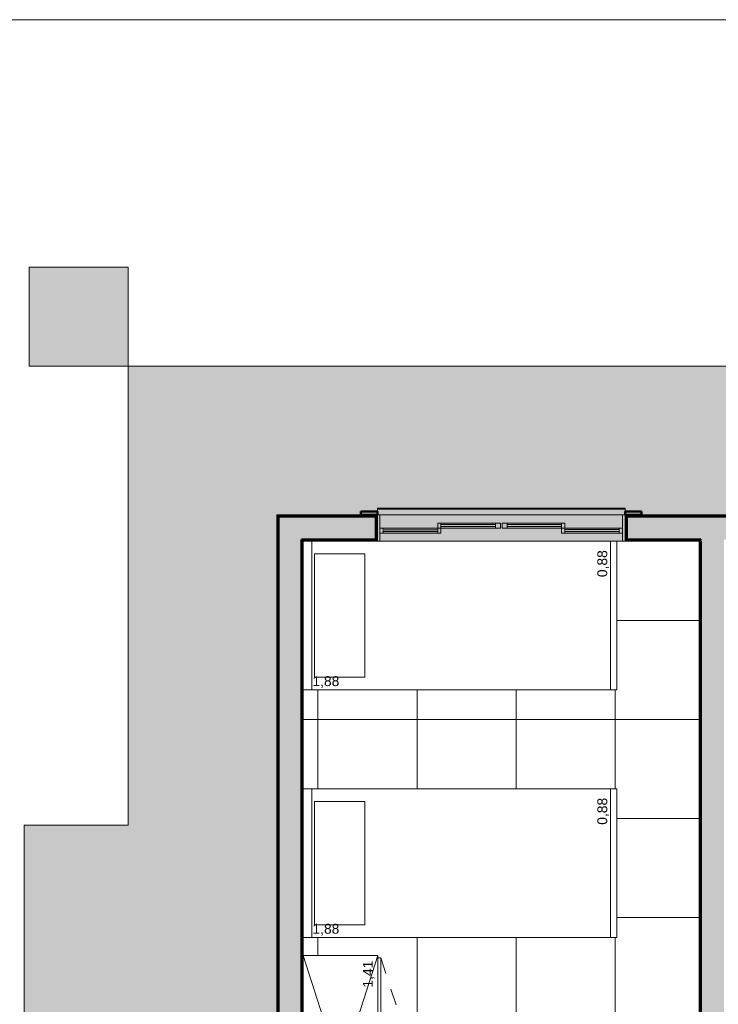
# Model space of a CAD drawing. Header units: metres. Extents: x -14 to 13.9, y -18.2 to 7.6.
# Tile 191 of 215: x -9.3 to -5, y -14.2 to -8.2. Entities that reach past the tile are written whole.
import ezdxf

# ---------------------------------------------------------------- set-up
doc = ezdxf.new("R2010")
doc.units = ezdxf.units.M
doc.linetypes.add('Traço', pattern=[0.00635, 0.003175, -0.003175])
doc.layers.add('A-DETL', color=7, linetype='Continuous', lineweight=5, true_color=0x00a600)
for name, color, linetype, lineweight in [('A-DETL-GENF', 7, 'Continuous', 5), ('A-FLOR', 7, 'Continuous', 5), ('A-FLOR-PATT', 7, 'Continuous', 5), ('A-GLAZ', 7, 'Continuous', 5), ('A-WALL', 7, 'Continuous', 5), ('A-WALL-PATT', 7, 'Continuous', 50), ('C-TOPO', 7, 'Continuous', 5), ('G-ANNO-TEXT', 7, 'Continuous', 9), ('I-FURN', 7, 'Continuous', 5), ('I-WALL', 7, 'Continuous', 5), ('Q-CASE', 7, 'Continuous', 5)]:
    doc.layers.add(name, color=color, linetype=linetype, lineweight=lineweight)
doc.styles.add('Arial', font='arial.ttf', dxfattribs={"height": 0.06})

# ---------------------------------------------------------------- blocks, each defined once
blk = doc.blocks.new('JANELA DE CORRE_NTA LAYOUT0')
at = {"layer": 'A-GLAZ', "true_color": 0xfffffe}
blk.add_hatch(color=7, dxfattribs=at).paths.add_polyline_path([(-0.75, 0.08), (-0.75, -0.08), (0.75, -0.08), (0.75, 0.08), (-0.6999, 0.08)])
at = {"layer": 'A-GLAZ', "lineweight": 15}
for p, q in [((-0.75, -0.08), (-0.75, 0.08)), ((-0.735, -0.08), (-0.735, 0.075)), ((0.735, -0.08), (0.735, 0.08)), ((0.75, -0.08), (0.75, 0.08)), ((-0.365, 0.03), (-0.735, 0.03)), ((-0.735, 0), (-0.385, 0)), ((-0.715, 0), (-0.715, 0.03)), ((-0.385, 0.02), (-0.715, 0.02)), ((-0.715, 0.009), (-0.385, 0.009)), ((-0.385, 0), (-0.385, 0.03)), ((-0.005, 0), (-0.385, 0)), ((-0.385, 0), (-0.385, -0.03)), ((-0.365, 0), (-0.365, 0.03)), ((-0.365, -0.03), (-0.365, 0)), ((0.385, 0), (0.005, 0)), ((0.005, 0), (0.005, -0.03)), ((0.035, -0.03), (0.035, 0)), ((0.735, 0.03), (0.365, 0.03)), ((0.365, 0.03), (0.365, 0)), ((0.365, -0.03), (0.365, 0)), ((0.385, 0), (0.385, 0.03)), ((0.385, 0.02), (0.715, 0.02)), ((0.71, 0.01), (0.385, 0.01)), ((0.385, 0), (0.735, 0)), ((0.385, -0.03), (0.385, 0)), ((0.715, 0), (0.715, 0.03)), ((-0.385, -0.03), (-0.005, -0.03)), ((-0.035, -0.01), (-0.365, -0.01)), ((-0.365, -0.021), (-0.035, -0.021)), ((-0.035, -0.03), (-0.035, 0)), ((-0.005, -0.03), (-0.005, 0)), ((0.005, -0.03), (0.385, -0.03)), ((0.365, -0.01), (0.035, -0.01)), ((0.035, -0.021), (0.365, -0.021))]:
    blk.add_line(p, q, dxfattribs=at)
at = {"layer": 'A-GLAZ'}
for p, q in [((-0.75, 0.08), (0.75, 0.08)), ((-0.75, -0.08), (-0.75, 0.08)), ((0.75, 0.08), (0.75, -0.08)), ((0.75, -0.08), (-0.75, -0.08))]:
    blk.add_line(p, q, dxfattribs=at)
blk = doc.blocks.new('Componentes de gabinete 1 - Componentes de gabinete 1-2086930-PLANTA LAYOUT')
at = {"layer": 'Q-CASE', "true_color": 0xd2d2d2}
for points in [[(-5.6086, -11.2002), (-5.5936, -11.2002), (-5.5936, -11.195), (-7.0936, -11.1952), (-7.0936, -11.2002), (-5.7385, -11.2002)], [(-6.4654, -11.235), (-5.5936, -11.235), (-5.5936, -11.2002), (-7.0936, -11.2002), (-7.0936, -11.235), (-6.6472, -11.235)]]:
    blk.add_hatch(color=254, dxfattribs=at).paths.add_polyline_path(points)
at = {"layer": 'Q-CASE'}
for p, q in [((-5.5936, -11.195), (-7.0936, -11.195)), ((-7.0936, -11.195), (-7.0936, -11.2002)), ((-7.0936, -11.215), (-7.0936, -11.2002)), ((-5.5936, -11.2002), (-7.0936, -11.2002)), ((-5.5936, -11.2002), (-5.5936, -11.195)), ((-5.5936, -11.2002), (-5.5936, -11.215))]:
    blk.add_line(p, q, dxfattribs=at)
blk = doc.blocks.new('Cama-Shaker - 90 x 190 mm - Solteiro 2-2257889-PLANTA LAYOUT')
at = {"layer": 'I-FURN', "color": 253, "true_color": 0xaaaaaa}
for p, q in [((-0.4688, -1.9), (-0.4688, 0)), ((0.431, -0.052), (-0.4688, -0.052)), ((-0.3929, -0.3732), (-0.3929, -0.0684)), ((-0.3929, -0.0684), (0.3547, -0.0684)), ((0.3547, -0.0684), (0.3547, -0.3732)), ((0.3547, -0.3732), (-0.3929, -0.3732)), ((0.431, -1.8619), (-0.4688, -1.8619)), ((0.431, -1.9), (-0.4688, -1.9))]:
    blk.add_line(p, q, dxfattribs=at)
blk = doc.blocks.new('Cama-Shaker - 90 x 190 mm - Solteiro 2-V5-PLANTA LAYOUT')
at = {"layer": 'I-FURN', "color": 253, "true_color": 0xaaaaaa}
for p, q in [((-0.4688, -1.9), (-0.4688, 0)), ((0.431, 0), (0.431, -1.9)), ((0.431, -0.052), (-0.4688, -0.052)), ((-0.3929, -0.3732), (-0.3929, -0.0684)), ((-0.3929, -0.0684), (0.3547, -0.0684)), ((0.3547, -0.0684), (0.3547, -0.3732)), ((0.3547, -0.3732), (-0.3929, -0.3732)), ((0.431, -1.8619), (-0.4688, -1.8619)), ((0.431, -1.9), (-0.4688, -1.9))]:
    blk.add_line(p, q, dxfattribs=at)
blk = doc.blocks.new('Paredes 1 - Paredes 1-2288142-PLANTA LAYOUT')
at = {"layer": 'A-WALL', "lineweight": 50}
h = blk.add_hatch(color=256, dxfattribs=at)
h.paths.add_polyline_path([(-1.1736, -11.235), (-1.1736, -11.215), (-1.2736, -11.215), (-1.2736, -11.235), (-1.1954, -11.235)])
h.paths.add_polyline_path([(-7.1936, -11.235), (-7.0936, -11.235), (-7.0936, -11.215), (-7.1936, -11.215)])
h.paths.add_polyline_path([(-2.7786, -11.235), (-2.7736, -11.235), (-2.7736, -11.215), (-2.8736, -11.215), (-2.8736, -11.235), (-2.8309, -11.235)])
h.paths.add_polyline_path([(-5.5936, -11.235), (-5.4936, -11.235), (-5.4936, -11.215), (-5.5936, -11.215)])
h.paths.add_polyline_path([(-3.7395, -11.235), (-3.6836, -11.235), (-3.6836, -11.215), (-3.7836, -11.215), (-3.7836, -11.235), (-3.7786, -11.235)])
h.paths.add_polyline_path([(-4.5836, -11.235), (-4.5836, -11.215), (-4.6836, -11.215), (-4.6836, -11.235), (-4.5886, -11.235)])
for p, q in [((-7.0936, -11.215), (-7.1936, -11.215)), ((-7.1936, -11.215), (-7.1936, -11.235)), ((-7.1936, -11.235), (-7.0936, -11.235)), ((-7.0936, -11.235), (-7.0936, -11.215)), ((-5.4936, -11.215), (-5.5936, -11.215)), ((-5.5936, -11.215), (-5.5936, -11.235)), ((-5.5936, -11.235), (-5.4936, -11.235)), ((-5.4936, -11.235), (-5.4936, -11.215))]:
    blk.add_line(p, q, dxfattribs=at)
blk = doc.blocks.new('Armário - Closet - Porta com armação dupla 2 - Armário - Closet - Porta com armação dupla 2-2906176-PLANTA LAYOUT')
at = {"layer": 'I-FURN', "linetype": 'Traço'}
for p, q in [((-0.6925, 0.47), (-0.0343, 0.6853)), ((0.6925, 0.47), (0.0343, 0.6853))]:
    blk.add_line(p, q, dxfattribs=at)
at = {"layer": 'I-FURN'}
for p, q in [((-0.06, 0.5113), (-0.06, 0.47)), ((-0.05, 0.5113), (-0.05, 0.47)), ((0.05, 0.5113), (0.05, 0.47)), ((0.06, 0.5113), (0.06, 0.47)), ((-0.705, 0.452), (-0.705, 0)), ((0.705, 0), (-0.705, 0.452)), ((-0.705, 0), (0.705, 0.452)), ((-0.705, 0.452), (0.705, 0.452)), ((0.6925, 0.47), (-0.6925, 0.47)), ((-0.6925, 0.452), (-0.6925, 0.47)), ((0, 0.452), (0, 0.47)), ((0.6925, 0.47), (0.6925, 0.452)), ((0.705, 0), (0.705, 0.452)), ((-0.705, 0), (0.705, 0))]:
    blk.add_line(p, q, dxfattribs=at)
for centre in [(-0.055, 0.52), (0.055, 0.52)]:
    blk.add_circle(centre, 0.01, dxfattribs=at)
at = {"layer": 'I-FURN', "linetype": 'Traço'}
for centre, start, end in [((-0.6925, 0.47), 360, 18.11745), ((0.6925, 0.47), 161.88255, 180)]:
    blk.add_arc(centre, 0.6925, start, end, dxfattribs=at)

msp = doc.modelspace()

# ---------------------------------------------------------------- hatches: boundary and pattern name
at = {"layer": 'A-DETL-GENF', "true_color": 0xffffff}
h = msp.add_hatch(color=7, dxfattribs=at)
h.paths.add_polyline_path([(-9.9122, -17.685), (-9.8416, -17.685), (-9.8416, -17.085), (-10.4416, -17.085), (-10.4416, -17.685)])
h.paths.add_polyline_path([(-9.5876, -17.389), (-9.2876, -17.389), (-9.2876, -17.089), (-9.5876, -17.089)])
h.paths.add_polyline_path([(3.0504, -16.0637), (3.1383, -16.0516), (3.2237, -16.0277), (3.3051, -15.9923), (3.3809, -15.9462), (3.4497, -15.8902), (3.5103, -15.8254), (3.5614, -15.7529), (3.6023, -15.6742), (3.632, -15.5906), (3.65, -15.5037), (3.6561, -15.4152), (3.65, -15.3267), (3.632, -15.2398), (3.6023, -15.1562), (3.5614, -15.0775), (3.5103, -15.005), (3.4497, -14.9402), (3.3809, -14.8842), (3.3051, -14.8381), (3.2237, -14.8027), (3.1383, -14.7788), (3.0504, -14.7667), (2.9617, -14.7667), (2.8738, -14.7788), (2.7884, -14.8027), (2.707, -14.8381), (2.6312, -14.8842), (2.5624, -14.9402), (2.5019, -15.005), (2.4507, -15.0775), (2.4099, -15.1562), (2.3802, -15.2398), (2.3621, -15.3267), (2.3561, -15.4152), (2.3621, -15.5037), (2.3802, -15.5906), (2.4099, -15.6742), (2.4507, -15.7529), (2.5019, -15.8254), (2.5624, -15.8902), (2.6312, -15.9462), (2.707, -15.9923), (2.7884, -16.0277), (2.8738, -16.0516), (2.9617, -16.0637), (2.9843, -16.0637)])
h.paths.add_polyline_path([(1.8804, -12.4637), (1.9683, -12.4516), (2.0537, -12.4277), (2.1351, -12.3923), (2.2109, -12.3462), (2.2797, -12.2902), (2.3403, -12.2254), (2.3914, -12.1529), (2.4323, -12.0742), (2.462, -11.9906), (2.48, -11.9037), (2.4861, -11.8152), (2.48, -11.7267), (2.462, -11.6398), (2.4323, -11.5562), (2.3914, -11.4775), (2.3403, -11.405), (2.2797, -11.3402), (2.2109, -11.2842), (2.1351, -11.2381), (2.0537, -11.2027), (1.9683, -11.1788), (1.8804, -11.1667), (1.7917, -11.1667), (1.7038, -11.1788), (1.6184, -11.2027), (1.537, -11.2381), (1.4612, -11.2842), (1.3924, -11.3402), (1.3319, -11.405), (1.2807, -11.4775), (1.2399, -11.5562), (1.2102, -11.6398), (1.1921, -11.7267), (1.1861, -11.8152), (1.1921, -11.9037), (1.2102, -11.9906), (1.2399, -12.0742), (1.2807, -12.1529), (1.3319, -12.2254), (1.3924, -12.2902), (1.4612, -12.3462), (1.537, -12.3923), (1.6184, -12.4277), (1.7038, -12.4516), (1.7917, -12.4637)])
h.paths.add_polyline_path([(-3.4836, -10.335), (-3.4836, -9.735), (-4.0836, -9.735), (-4.0836, -10.335)])
h.paths.add_polyline_path([(-8.6462, -10.335), (-8.6037, -10.335), (-8.6037, -9.735), (-9.2037, -9.735), (-9.2037, -10.335)])
at = {"layer": 'A-FLOR-PATT', "true_color": 0xd8d8d8}
h = msp.add_hatch(color=254, dxfattribs=at)
h.paths.add_polyline_path([(1.4064, -18.075), (1.4064, -13.705), (0.5064, -13.705), (0.5064, -16.075), (0.5264, -16.075), (0.5264, -16.175), (0.5464, -16.175), (0.5458, -17.375), (0.5264, -17.375), (0.5264, -17.475), (0.5064, -17.475), (0.5064, -18.075), (0.8036, -18.075)])
h.paths.add_polyline_path([(-7.7375, -15.315), (-7.7037, -15.315), (-7.7037, -11.235), (-7.1936, -11.235), (-7.1936, -11.215), (-7.0936, -11.215), (-7.0936, -11.195), (-5.5936, -11.1952), (-5.5936, -11.215), (-5.4936, -11.215), (-5.4936, -11.235), (-4.6836, -11.235), (-4.6836, -11.215), (-4.5836, -11.215), (-4.5836, -11.195), (-3.7836, -11.1953), (-3.7836, -11.215), (-3.6836, -11.215), (-3.6836, -11.235), (-2.8736, -11.235), (-2.8736, -11.215), (-2.7736, -11.215), (-2.7736, -11.195), (-1.2736, -11.1952), (-1.2736, -11.215), (-1.1736, -11.215), (-1.1736, -11.235), (-0.6636, -11.235), (-0.6636, -12.505), (0.2364, -12.505), (0.2364, -10.335), (-8.6037, -10.335), (-8.6037, -13.115), (-9.2336, -13.115), (-9.2336, -15.315), (-7.9193, -15.315)])
at = {"layer": 'A-FLOR-PATT', "true_color": 0x808080}
h = msp.add_hatch(dxfattribs=at)
h.set_pattern_fill('FP_4', color=8, style=0, pattern_type=2)
h.set_pattern_definition([(0, (-2.654, -16.075), (0, 0.6), []), (90, (-2.654, -16.075), (-0.6, 4e-17), [])])
h.paths.add_polyline_path([(-2.8309, -18.075), (0.3464, -18.075), (0.3464, -15.475), (-1.0286, -15.475), (-1.0286, -15.485), (-1.2286, -15.485), (-1.2286, -15.6374), (-2.0286, -15.6374), (-2.0286, -15.485), (-2.2286, -15.485), (-2.2286, -15.475), (-3.3837, -15.475), (-3.3837, -14.275), (-4.9836, -14.275), (-4.9836, -15.475), (-6.0136, -15.475), (-6.0136, -18.075), (-5.2136, -18.075), (-5.2136, -17.575), (-4.0136, -17.575), (-4.0136, -18.075), (-3.2137, -18.075), (-3.2137, -17.275), (-3.2337, -17.275), (-3.2337, -16.405), (-2.8637, -16.405), (-2.8637, -16.4389), (-2.8009, -16.4284), (-2.7, -16.4229), (-2.597, -16.4295), (-2.5094, -16.4448), (-2.5078, -16.4427), (-2.5048, -16.4402), (-2.5016, -16.4387), (-2.5001, -16.4382), (-2.4956, -16.4382), (-2.491, -16.4399), (-2.4885, -16.4418), (-2.4865, -16.444), (-2.4849, -16.4473), (-2.4841, -16.4508), (-2.4843, -16.4544), (-2.4865, -16.467), (-2.4918, -16.5224), (-2.4926, -16.5247), (-2.4991, -16.531), (-2.5046, -16.5311), (-2.5137, -16.5275), (-2.5137, -16.575), (-2.2937, -16.575), (-2.2937, -16.5275), (-2.2947, -16.5277), (-2.3035, -16.531), (-2.3099, -16.5299), (-2.3148, -16.525), (-2.3168, -16.5143), (-2.3221, -16.4576), (-2.3228, -16.4558), (-2.3233, -16.4532), (-2.3229, -16.4485), (-2.3212, -16.4447), (-2.3186, -16.4415), (-2.3164, -16.4399), (-2.3137, -16.4387), (-2.3106, -16.438), (-2.3053, -16.4389), (-2.3019, -16.4406), (-2.2994, -16.4428), (-2.2968, -16.4448), (-2.2029, -16.4285), (-2.1, -16.4229), (-1.997, -16.4295), (-1.9094, -16.4448), (-1.9078, -16.4427), (-1.9048, -16.4402), (-1.9016, -16.4387), (-1.9001, -16.4382), (-1.8956, -16.4382), (-1.891, -16.4399), (-1.8885, -16.4418), (-1.8865, -16.444), (-1.8849, -16.4473), (-1.8841, -16.4508), (-1.8843, -16.4544), (-1.8865, -16.467), (-1.8918, -16.5224), (-1.8926, -16.5247), (-1.8991, -16.531), (-1.9046, -16.5311), (-1.9137, -16.5275), (-1.9137, -16.575), (-1.8037, -16.575), (-1.7907, -16.5767), (-1.7787, -16.5817), (-1.7683, -16.5897), (-1.7604, -16.6), (-1.7554, -16.6121), (-1.7537, -16.625), (-1.7541, -17.4282), (-1.7554, -17.438), (-1.7604, -17.45), (-1.7683, -17.4604), (-1.7787, -17.4683), (-1.7907, -17.4733), (-1.8037, -17.475), (-1.9137, -17.475), (-1.9137, -17.5245), (-1.9123, -17.5242), (-1.9039, -17.521), (-1.8986, -17.5211), (-1.8926, -17.5274), (-1.891, -17.5335), (-1.8848, -17.5953), (-1.884, -17.6), (-1.8845, -17.6036), (-1.8857, -17.6067), (-1.8888, -17.6106), (-1.891, -17.6121), (-1.8937, -17.6134), (-1.8966, -17.6141), (-1.9016, -17.6134), (-1.9051, -17.6117), (-1.9079, -17.6092), (-1.9103, -17.6072), (-2.0065, -17.6237), (-2.104, -17.6294), (-2.2104, -17.6226), (-2.2979, -17.6073), (-2.2994, -17.6093), (-2.3026, -17.6119), (-2.3058, -17.6134), (-2.3083, -17.6139), (-2.3127, -17.6136), (-2.3153, -17.6127), (-2.3189, -17.6102), (-2.3212, -17.6074), (-2.3225, -17.6048), (-2.3232, -17.6013), (-2.3231, -17.5977), (-2.3209, -17.585), (-2.3157, -17.5308), (-2.3147, -17.5267), (-2.3091, -17.5217), (-2.3027, -17.521), (-2.2937, -17.5245), (-2.2937, -17.475), (-2.5137, -17.475), (-2.5137, -17.5245), (-2.5123, -17.5242), (-2.5039, -17.521), (-2.4986, -17.5211), (-2.4926, -17.5274), (-2.491, -17.5335), (-2.4848, -17.5953), (-2.484, -17.6), (-2.4845, -17.6036), (-2.4857, -17.6067), (-2.4888, -17.6106), (-2.491, -17.6121), (-2.4937, -17.6134), (-2.4966, -17.6141), (-2.5016, -17.6134), (-2.5051, -17.6117), (-2.5079, -17.6092), (-2.5103, -17.6072), (-2.6065, -17.6237), (-2.7073, -17.6292), (-2.8104, -17.6226), (-2.8637, -17.6134), (-2.8637, -18.075)])
h.paths.add_polyline_path([(-3.5578, -18.0451), (-3.9439, -18.045), (-3.9437, -17.4335), (-3.2834, -17.4335), (-3.2834, -18.0451)])
h.paths.add_polyline_path([(0.3164, -18.045), (-1.2076, -18.045), (-1.2076, -17.2322), (-1.106, -17.2322), (-1.106, -17.1814), (0.2148, -17.1814), (0.2148, -17.2322), (0.3164, -17.2322), (0.3164, -17.9434)])
h.paths.add_polyline_path([(-5.2336, -18.045), (-5.9936, -18.045), (-5.9936, -17.4125), (-5.9513, -17.4125), (-5.9513, -17.393), (-5.271, -17.393), (-5.271, -17.4125), (-5.2336, -17.4125), (-5.2336, -17.955)])
h.paths.add_polyline_path([(-4.6136, -17.7955), (-4.6084, -17.7948), (-4.6036, -17.7928), (-4.5994, -17.7897), (-4.5963, -17.7855), (-4.5943, -17.7807), (-4.5936, -17.7755), (-4.5943, -17.7703), (-4.5963, -17.7655), (-4.5994, -17.7614), (-4.6036, -17.7582), (-4.6084, -17.7562), (-4.6136, -17.7555), (-4.6188, -17.7562), (-4.6236, -17.7582), (-4.6277, -17.7614), (-4.6309, -17.7655), (-4.6329, -17.7703), (-4.6336, -17.7755), (-4.6329, -17.7807), (-4.6309, -17.7855), (-4.6277, -17.7897), (-4.6236, -17.7928), (-4.6188, -17.7948)])
h.paths.add_polyline_path([(-2.1037, -17.588), (-2.0065, -17.5822), (-1.9133, -17.5654), (-1.9161, -17.5395), (-2.2919, -17.5398), (-2.2941, -17.5659), (-2.1949, -17.5827), (-2.104, -17.588)])
h.paths.add_polyline_path([(-2.7037, -17.588), (-2.6065, -17.5822), (-2.5133, -17.5654), (-2.5161, -17.5395), (-2.8637, -17.5395), (-2.8637, -17.5712), (-2.7996, -17.5825), (-2.74, -17.5859)])
h.paths.add_polyline_path([(-1.9159, -17.5349), (-1.9159, -17.5325), (-1.916, -17.5333)])
h.paths.add_polyline_path([(-2.5159, -17.5349), (-2.5159, -17.5325), (-2.516, -17.5333)])
h.paths.add_polyline_path([(-3.9437, -17.4188), (-3.9437, -17.3806), (-3.9025, -17.3806), (-3.9005, -17.3533), (-3.8929, -17.3457), (-3.8842, -17.3458), (-3.8761, -17.3538), (-3.8748, -17.3806), (-3.2834, -17.3806), (-3.2834, -17.4188), (-3.9213, -17.4188)])
h.paths.add_polyline_path([(-1.9161, -16.5201), (-1.9157, -16.5187), (-1.916, -16.5188)])
h.paths.add_polyline_path([(-2.5161, -16.5201), (-2.5157, -16.5187), (-2.516, -16.5188)])
h.paths.add_polyline_path([(-2.104, -16.5125), (-1.9154, -16.5123), (-1.9143, -16.4987), (-1.9132, -16.4862), (-2.0078, -16.4696), (-2.104, -16.4641), (-2.2009, -16.4698), (-2.2941, -16.4862), (-2.2915, -16.5125), (-2.2691, -16.5125)])
h.paths.add_polyline_path([(-2.5583, -16.5125), (-2.5154, -16.5123), (-2.5143, -16.4987), (-2.5132, -16.4862), (-2.6078, -16.4696), (-2.7037, -16.4641), (-2.8009, -16.4698), (-2.8637, -16.4808), (-2.8637, -16.5125), (-2.6492, -16.5125)])
h.paths.add_polyline_path([(-3.1944, -15.315), (-2.2336, -15.315), (-2.2336, -14.863), (-2.2211, -14.863), (-2.2211, -14.845), (-1.5886, -14.845), (-1.5886, -14.8037), (-1.5907, -14.8021), (-1.5922, -14.8), (-1.5932, -14.7976), (-1.5936, -14.795), (-1.5932, -14.7925), (-1.5922, -14.79), (-1.5907, -14.788), (-1.5886, -14.7864), (-1.5862, -14.7854), (-1.5836, -14.785), (-1.581, -14.7854), (-1.5786, -14.7864), (-1.5765, -14.788), (-1.5749, -14.79), (-1.5739, -14.7925), (-1.5736, -14.795), (-1.5739, -14.7976), (-1.5749, -14.8), (-1.5765, -14.8021), (-1.5786, -14.8037), (-1.5786, -14.845), (-1.4786, -14.845), (-1.4786, -14.8037), (-1.4807, -14.8021), (-1.4822, -14.8), (-1.4832, -14.7976), (-1.4836, -14.795), (-1.4832, -14.7925), (-1.4822, -14.79), (-1.4807, -14.788), (-1.4786, -14.7864), (-1.4762, -14.7854), (-1.4736, -14.785), (-1.471, -14.7854), (-1.4686, -14.7864), (-1.4665, -14.788), (-1.4649, -14.79), (-1.4639, -14.7925), (-1.4636, -14.795), (-1.4639, -14.7976), (-1.4649, -14.8), (-1.4665, -14.8021), (-1.4686, -14.8037), (-1.4686, -14.845), (-0.8361, -14.845), (-0.8361, -14.863), (-0.8256, -14.863), (-0.8256, -13.295), (-2.7236, -13.295), (-2.7236, -11.895), (-0.8256, -11.895), (-0.8256, -11.397), (-3.2217, -11.3972), (-3.2217, -14.365), (-3.2237, -14.365), (-3.2237, -15.315)])
h.paths.add_polyline_path([(-5.1934, -15.315), (-5.1436, -15.315), (-5.1436, -11.395), (-5.6437, -11.395), (-5.6437, -12.295), (-7.5437, -12.295), (-7.5437, -12.895), (-5.6437, -12.895), (-5.6437, -13.795), (-7.5437, -13.795), (-7.5437, -13.905), (-7.0917, -13.905), (-7.0917, -13.9175), (-7.0737, -13.9175), (-7.0737, -14.55), (-7.0323, -14.55), (-7.0308, -14.548), (-7.0287, -14.5464), (-7.0263, -14.5454), (-7.0237, -14.545), (-7.0211, -14.5454), (-7.0187, -14.5464), (-7.0166, -14.548), (-7.015, -14.55), (-7.014, -14.5525), (-7.0137, -14.555), (-7.014, -14.5576), (-7.015, -14.56), (-7.0166, -14.5621), (-7.0187, -14.5637), (-7.0211, -14.5647), (-7.0237, -14.565), (-7.0263, -14.5647), (-7.0287, -14.5637), (-7.0308, -14.5621), (-7.0323, -14.56), (-7.0737, -14.56), (-7.0737, -14.66), (-7.0323, -14.66), (-7.0308, -14.658), (-7.0287, -14.6564), (-7.0263, -14.6554), (-7.0237, -14.655), (-7.0211, -14.6554), (-7.0187, -14.6564), (-7.0166, -14.658), (-7.015, -14.66), (-7.014, -14.6625), (-7.0137, -14.665), (-7.014, -14.6676), (-7.015, -14.67), (-7.0166, -14.6721), (-7.0187, -14.6737), (-7.0211, -14.6747), (-7.0237, -14.675), (-7.0263, -14.6747), (-7.0287, -14.6737), (-7.0308, -14.6721), (-7.0323, -14.67), (-7.0737, -14.67), (-7.0737, -15.3025), (-7.0917, -15.3025), (-7.0917, -15.315), (-5.3751, -15.315)])
h.paths.add_polyline_path([(-0.892, -13.705), (-1.242, -13.705), (-1.242, -13.57), (-1.2474, -13.57), (-1.2474, -13.5), (-1.242, -13.5), (-1.242, -13.365), (-0.892, -13.365), (-0.892, -13.57)])
h.paths.add_polyline_path([(-1.242, -11.8253), (-1.242, -11.6903), (-1.2474, -11.6903), (-1.2474, -11.6203), (-1.242, -11.6203), (-1.242, -11.4853), (-0.892, -11.4853), (-0.892, -11.8253), (-1.1712, -11.8253)])
at = {"layer": 'A-WALL-PATT'}
h = msp.add_hatch(color=256, dxfattribs=at)
h.paths.add_polyline_path([(-7.1011, -11.315), (-7.0986, -11.315), (-7.0986, -11.24), (-7.6987, -11.24), (-7.6987, -11.2425), (-7.1011, -11.2427), (-7.1011, -11.3147)])
h.paths.add_polyline_path([(-5.5861, -11.315), (-5.5861, -11.2425), (-5.0636, -11.2425), (-5.0636, -11.24), (-5.5886, -11.24), (-5.5886, -11.315)])
for points in [[(-7.6987, -15.3225), (-7.6962, -15.3225), (-7.6962, -11.2425), (-7.6987, -11.2425), (-7.6987, -15.3225)], [(-7.6962, -15.325), (-7.6937, -15.325), (-7.6937, -11.245), (-7.6962, -11.245), (-7.6962, -15.3228)], [(-7.6936, -15.325), (-7.5537, -15.325), (-7.5537, -11.385), (-7.6937, -11.385), (-7.6937, -15.325)], [(-7.5537, -15.3225), (-7.5512, -15.3225), (-7.5512, -11.3875), (-7.5537, -11.3876), (-7.5537, -15.32)], [(-7.5512, -15.32), (-7.5487, -15.32), (-7.5487, -11.39), (-7.5512, -11.39), (-7.5512, -15.318)], [(-5.1361, -14.12), (-5.1361, -11.39), (-5.1386, -11.39), (-5.1386, -14.12), (-5.1361, -14.12)], [(-5.1336, -14.1225), (-5.1336, -11.3875), (-5.1361, -11.3875), (-5.1361, -14.1225)], [(-5.1336, -14.125), (-4.9936, -14.125), (-4.9936, -11.385), (-5.1336, -11.385), (-5.1336, -14.1225)]]:
    msp.add_hatch(color=256, dxfattribs=at).paths.add_polyline_path(points)
h = msp.add_hatch(color=256, dxfattribs=at)
h.paths.add_polyline_path([(-5.5836, -11.315), (-5.5836, -11.245), (-5.0636, -11.245), (-5.0636, -11.2425), (-5.5861, -11.2425), (-5.5861, -11.315)])
h.paths.add_polyline_path([(-7.1036, -11.315), (-7.1011, -11.3147), (-7.1011, -11.2425), (-7.6962, -11.2425), (-7.6962, -11.245), (-7.1036, -11.245), (-7.1036, -11.2629)])
h = msp.add_hatch(color=256, dxfattribs=at)
h.paths.add_polyline_path([(-7.6937, -11.385), (-7.1036, -11.385), (-7.1036, -11.245), (-7.6937, -11.245)])
h.paths.add_polyline_path([(-5.1336, -11.385), (-5.0636, -11.385), (-5.0636, -11.245), (-5.5836, -11.245), (-5.5836, -11.385), (-5.1436, -11.385)])
h = msp.add_hatch(color=256, dxfattribs=at)
h.paths.add_polyline_path([(-4.5886, -11.315), (-4.5886, -11.24), (-5.0636, -11.24), (-5.0636, -11.2425), (-4.5911, -11.2425), (-4.5911, -11.315)])
h.paths.add_polyline_path([(-3.7786, -11.315), (-3.7761, -11.315), (-3.7761, -11.2425), (-3.3037, -11.2425), (-3.3037, -11.24), (-3.7786, -11.24), (-3.7786, -11.2629)])
h = msp.add_hatch(color=256, dxfattribs=at)
h.paths.add_polyline_path([(-4.5936, -11.315), (-4.5911, -11.3146), (-4.5911, -11.2425), (-5.0636, -11.2425), (-5.0636, -11.245), (-4.5936, -11.245), (-4.5936, -11.2629)])
h.paths.add_polyline_path([(-3.7736, -11.315), (-3.7736, -11.245), (-3.3037, -11.245), (-3.3037, -11.2425), (-3.7761, -11.2425), (-3.7761, -11.315)])
h = msp.add_hatch(color=256, dxfattribs=at)
h.paths.add_polyline_path([(-5.0636, -11.385), (-4.5936, -11.385), (-4.5936, -11.245), (-5.0636, -11.245), (-5.0636, -11.315)])
h.paths.add_polyline_path([(-3.304, -11.385), (-3.3037, -11.385), (-3.3037, -11.245), (-3.7736, -11.245), (-3.7736, -11.385), (-3.3737, -11.385)])
h = msp.add_hatch(color=256, dxfattribs=at)
h.paths.add_polyline_path([(-7.5537, -11.3875), (-7.1011, -11.3875), (-7.1011, -11.315), (-7.1036, -11.315), (-7.1036, -11.385), (-7.5537, -11.385)])
h.paths.add_polyline_path([(-5.1348, -11.3875), (-5.1336, -11.3875), (-5.1336, -11.385), (-5.5836, -11.385), (-5.5836, -11.315), (-5.5861, -11.315), (-5.5861, -11.3875), (-5.1361, -11.3875)])
h = msp.add_hatch(color=256, dxfattribs=at)
h.paths.add_polyline_path([(-7.1924, -11.39), (-7.0986, -11.39), (-7.0986, -11.315), (-7.1011, -11.315), (-7.1011, -11.3875), (-7.5512, -11.3875), (-7.5512, -11.39), (-7.362, -11.39)])
h.paths.add_polyline_path([(-5.1386, -11.39), (-5.1361, -11.39), (-5.1361, -11.3875), (-5.5861, -11.3875), (-5.5861, -11.315), (-5.5886, -11.315), (-5.5886, -11.39), (-5.1411, -11.39)])
h = msp.add_hatch(color=256, dxfattribs=at)
h.paths.add_polyline_path([(-5.1361, -15.32), (-5.1361, -15.2725), (-5.0636, -15.2725), (-5.0636, -15.27), (-5.1386, -15.27), (-5.1386, -15.32)])
h.paths.add_polyline_path([(-5.0636, -14.36), (-5.0636, -14.3575), (-5.1361, -14.3575), (-5.1361, -14.12), (-5.1386, -14.12), (-5.1386, -14.36), (-5.0986, -14.36)])
h = msp.add_hatch(color=256, dxfattribs=at)
h.paths.add_polyline_path([(-5.1361, -15.3225), (-5.1336, -15.3225), (-5.1336, -15.275), (-5.0636, -15.275), (-5.0636, -15.2725), (-5.1361, -15.2725), (-5.1361, -15.32)])
h.paths.add_polyline_path([(-5.1336, -14.3575), (-5.0636, -14.3575), (-5.0636, -14.355), (-5.1336, -14.355), (-5.1336, -14.1225), (-5.1361, -14.1225), (-5.1361, -14.3575)])
h = msp.add_hatch(color=256, dxfattribs=at)
h.paths.add_polyline_path([(-4.9936, -15.325), (-4.9936, -15.265), (-5.0636, -15.265), (-5.0636, -15.275), (-5.1336, -15.275), (-5.1336, -15.325), (-5.0116, -15.325)])
h.paths.add_polyline_path([(-4.9936, -14.365), (-4.9936, -14.125), (-5.1336, -14.125), (-5.1336, -14.355), (-5.0636, -14.355), (-5.0636, -14.365), (-5.0116, -14.365)])
at = {"layer": 'I-WALL'}
h = msp.add_hatch(color=256, dxfattribs=at)
h.paths.add_polyline_path([(-5.5886, -11.315), (-5.5886, -11.24), (-5.0636, -11.24), (-5.0636, -11.235), (-5.5936, -11.235), (-5.5936, -11.315)])
h.paths.add_polyline_path([(-7.0986, -11.315), (-7.0936, -11.315), (-7.0936, -11.235), (-7.7037, -11.235), (-7.7037, -11.24), (-7.0986, -11.24), (-7.0986, -11.3143)])
for points in [[(-7.7037, -15.32), (-7.6987, -15.32), (-7.6987, -11.24), (-7.7037, -11.24), (-7.7037, -15.315)], [(-7.5437, -15.315), (-7.5437, -11.395), (-7.5487, -11.395), (-7.5487, -15.315)], [(-5.1386, -14.115), (-5.1386, -11.395), (-5.1436, -11.395), (-5.1436, -14.115)]]:
    msp.add_hatch(color=256, dxfattribs=at).paths.add_polyline_path(points)
h = msp.add_hatch(color=256, dxfattribs=at)
h.paths.add_polyline_path([(-4.5836, -11.315), (-4.5836, -11.235), (-5.0636, -11.235), (-5.0636, -11.24), (-4.5886, -11.24), (-4.5886, -11.315)])
h.paths.add_polyline_path([(-3.7786, -11.315), (-3.7786, -11.24), (-3.3037, -11.24), (-3.3037, -11.235), (-3.7836, -11.235), (-3.7836, -11.315)])
h = msp.add_hatch(color=256, dxfattribs=at)
h.paths.add_polyline_path([(-5.1934, -11.395), (-5.1386, -11.395), (-5.1386, -11.39), (-5.5886, -11.39), (-5.5886, -11.315), (-5.5936, -11.315), (-5.5936, -11.395), (-5.3751, -11.395)])
h.paths.add_polyline_path([(-7.0936, -11.395), (-7.0936, -11.315), (-7.0986, -11.315), (-7.0986, -11.39), (-7.5487, -11.39), (-7.5487, -11.395), (-7.1036, -11.395)])
h = msp.add_hatch(color=256, dxfattribs=at)
h.paths.add_polyline_path([(-5.1386, -15.315), (-5.1386, -15.27), (-5.0636, -15.27), (-5.0636, -15.265), (-5.1436, -15.265), (-5.1436, -15.315)])
h.paths.add_polyline_path([(-5.0986, -14.365), (-5.0636, -14.365), (-5.0636, -14.36), (-5.1386, -14.36), (-5.1386, -14.115), (-5.1436, -14.115), (-5.1436, -14.365), (-5.1336, -14.365)])

# ---------------------------------------------------------------- linework, layer by layer
at = {"layer": 'A-DETL', "color": 7}
for p, q in [((-8.6037, -9.735), (-9.2037, -9.735)), ((-9.2037, -9.735), (-9.2037, -10.335)), ((-8.6037, -10.335), (-8.6037, -9.735)), ((-9.2037, -10.335), (-8.6037, -10.335))]:
    msp.add_line(p, q, dxfattribs=at)
at = {"layer": 'A-FLOR'}
for p, q in [((-4.0836, -10.335), (-8.6037, -10.335)), ((-8.6037, -10.335), (-8.6037, -13.115)), ((-8.6037, -13.115), (-9.2336, -13.115)), ((-9.2336, -13.115), (-9.2336, -18.075))]:
    msp.add_line(p, q, dxfattribs=at)
at = {"layer": 'A-WALL'}
for p, q in [((-7.7037, -11.235), (-7.7037, -15.315)), ((-7.0936, -11.235), (-7.7037, -11.235)), ((-7.6987, -15.32), (-7.6987, -11.24)), ((-7.0986, -11.24), (-7.6987, -11.24)), ((-7.6962, -15.3225), (-7.6962, -11.2425)), ((-7.1011, -11.2425), (-7.6962, -11.2425)), ((-7.1011, -11.3875), (-7.1011, -11.2425)), ((-7.0986, -11.39), (-7.0986, -11.24)), ((-4.5836, -11.235), (-5.5936, -11.235)), ((-5.5886, -11.24), (-5.5886, -11.39)), ((-4.5886, -11.24), (-5.5886, -11.24)), ((-5.5861, -11.2425), (-5.5861, -11.3875)), ((-4.5911, -11.2425), (-5.5861, -11.2425)), ((-7.0936, -11.315), (-7.1036, -11.315)), ((-5.5836, -11.315), (-5.5936, -11.315)), ((-7.5512, -15.3225), (-7.5512, -11.3875)), ((-7.5512, -11.3875), (-7.1011, -11.3875)), ((-7.5487, -15.32), (-7.5487, -11.39)), ((-7.5487, -11.39), (-7.0986, -11.39)), ((-5.5886, -11.39), (-5.1386, -11.39)), ((-5.5861, -11.3875), (-5.1361, -11.3875)), ((-5.1386, -11.39), (-5.1386, -14.36)), ((-5.1361, -11.3875), (-5.1361, -14.3575)), ((-5.1336, -11.395), (-5.1336, -11.3875)), ((-7.5437, -13.905), (-7.5437, -11.395)), ((-7.5437, -11.395), (-7.0936, -11.395)), ((-5.5936, -11.395), (-5.1436, -11.395)), ((-5.1436, -11.395), (-5.1436, -14.365))]:
    msp.add_line(p, q, dxfattribs=at)
at = {"layer": 'A-WALL', "lineweight": 50}
for p, q in [((-7.6937, -15.325), (-7.6937, -11.245)), ((-7.1036, -11.245), (-7.6937, -11.245)), ((-7.1036, -11.385), (-7.1036, -11.245)), ((-5.5836, -11.245), (-5.5836, -11.385)), ((-4.5936, -11.245), (-5.5836, -11.245)), ((-7.5537, -15.325), (-7.5537, -11.385)), ((-7.5537, -11.385), (-7.1036, -11.385)), ((-5.5836, -11.385), (-5.1336, -11.385)), ((-5.1336, -11.3875), (-5.1336, -11.385)), ((-5.1336, -11.395), (-5.1336, -14.355))]:
    msp.add_line(p, q, dxfattribs=at)
at = {"layer": 'C-TOPO', "color": 8, "true_color": 0x808080}
for p, q in [((-13.9936, -8.235), (6.0064, -8.235)), ((6.0064, -8.235), (-13.9936, -8.235))]:
    msp.add_line(p, q, dxfattribs=at)

# ---------------------------------------------------------------- block references
at = {"layer": 'A-GLAZ', "rotation": 180}
msp.add_blockref('JANELA DE CORRE_NTA LAYOUT0', (-6.3436, -11.315), dxfattribs=at)
at = {"layer": 'A-WALL', "lineweight": 50}
msp.add_blockref('Paredes 1 - Paredes 1-2288142-PLANTA LAYOUT', (0, 0), dxfattribs=at)
at = {"layer": 'I-FURN', "color": 253, "true_color": 0xaaaaaa}
for name, p, rotation in [('Cama-Shaker - 90 x 190 mm - Solteiro 2-2257889-PLANTA LAYOUT', (-7.5437, -11.826), 89.99999999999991), ('Cama-Shaker - 90 x 190 mm - Solteiro 2-V5-PLANTA LAYOUT', (-7.5437, -13.326), 89.9999999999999)]:
    msp.add_blockref(name, p, dxfattribs=dict(at, rotation=rotation))
at = {"layer": 'I-FURN', "rotation": 270.0000000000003}
msp.add_blockref('Armário - Closet - Porta com armação dupla 2 - Armário - Closet - Porta com armação dupla 2-2906176-PLANTA LAYOUT', (-7.5437, -14.61), dxfattribs=at)
at = {"layer": 'Q-CASE'}
msp.add_blockref('Componentes de gabinete 1 - Componentes de gabinete 1-2086930-PLANTA LAYOUT', (0, 0), dxfattribs=at)

# ---------------------------------------------------------------- texts
at = {"layer": 'G-ANNO-TEXT', "color": 253, "true_color": 0xaaaaaa, "char_height": 0.06, "width": 0.212447, "attachment_point": 1, "rotation": 90, "style": 'Arial'}
for s, insert in [('0,88', (-5.7615, -11.6121)), ('0,88', (-5.7615, -13.1123)), ('1,41', (-7.1818, -14.0985))]:
    msp.add_mtext(s, dxfattribs=dict(at, insert=insert))
at = {"layer": 'G-ANNO-TEXT', "color": 253, "true_color": 0xaaaaaa, "char_height": 0.06, "width": 0.212447, "attachment_point": 1, "style": 'Arial'}
for insert in [(-7.4873, -12.2122), (-7.4873, -13.7124)]:
    msp.add_mtext('1,88', dxfattribs=dict(at, insert=insert))

doc.saveas('drawing.dxf')
